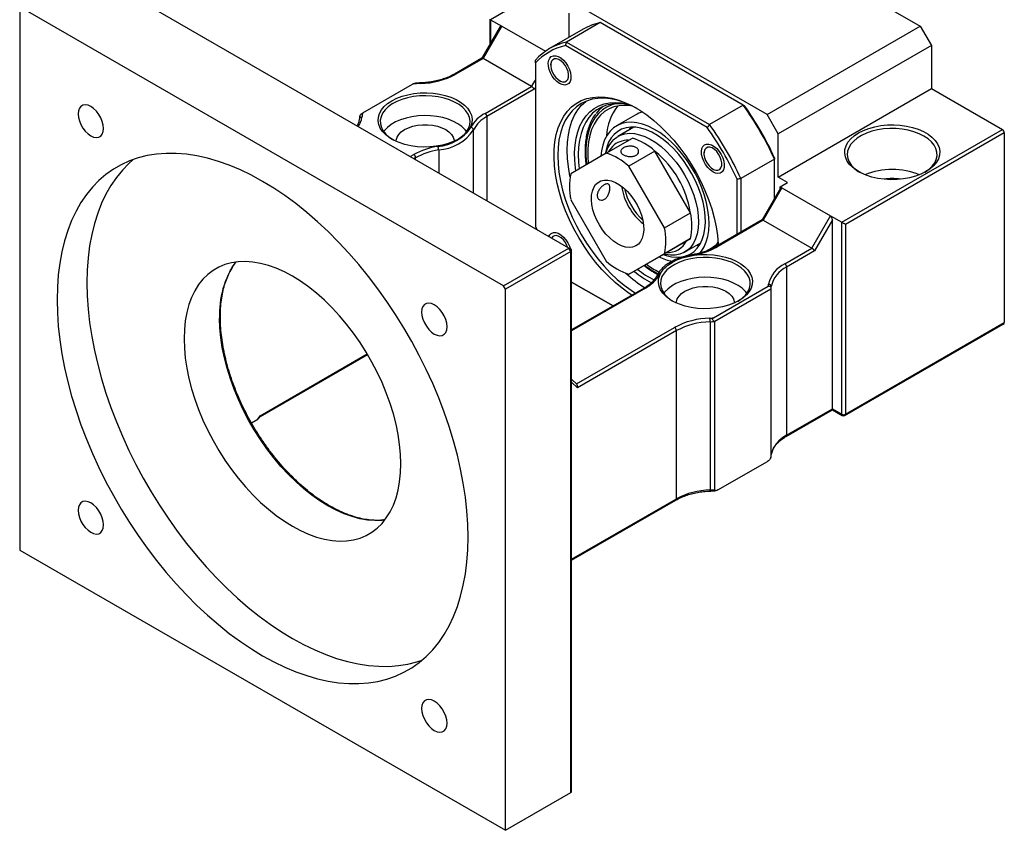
# Model space of a CAD drawing. Header units: millimetres. Extents: x -31 to 288, y 5 to 199.
# Tile 4 of 5: x 197 to 259, y 118 to 170. Entities that reach past the tile are written whole.
import ezdxf

# ---------------------------------------------------------------- set-up
doc = ezdxf.new("R2010")
doc.units = ezdxf.units.MM

msp = doc.modelspace()

# ---------------------------------------------------------------- linework, layer by layer
at = {"color": 7, "linetype": 'Continuous', "lineweight": 25}
for p, q in [((242.2643, 176.0111), (254.0494, 169.2077)), ((237.0789, 175.4663), (226.9437, 169.6153)), ((231.8934, 155.1942), (201.4878, 172.747)), ((197.2452, 170.2978), (197.2452, 136.1391)), ((227.7686, 152.8131), (197.363, 170.3658)), ((244.3856, 163.6289), (232.6005, 170.4323)), ((226.8949, 169.6435), (226.8949, 168.0387)), ((226.9437, 169.6153), (227.6508, 169.2071)), ((231.8934, 170.024), (231.8934, 168.4935)), ((227.5546, 169.1813), (226.3991, 167.18)), ((227.6508, 169.2071), (226.4723, 167.1659)), ((227.6508, 169.2071), (230.4037, 167.6179)), ((232.7923, 169.0124), (230.671, 167.7878)), ((233.866, 169.4296), (231.7447, 168.205)), ((242.8845, 164.2234), (233.866, 169.4296)), ((244.3856, 163.6289), (254.0494, 169.2077)), ((254.0494, 169.2077), (254.7565, 167.983)), ((240.6082, 162.816), (231.6639, 167.9795)), ((231.7447, 168.205), (240.7632, 162.9987)), ((254.7565, 167.983), (245.0927, 162.4042)), ((254.7565, 167.983), (254.7565, 165.2612)), ((226.4032, 167.1824), (224.6776, 166.1862)), ((226.4723, 167.1659), (224.7609, 166.1779)), ((229.5364, 165.397), (226.4723, 167.1659)), ((229.7721, 166.887), (229.7721, 156.5585)), ((230.737, 166.8355), (230.737, 166.747)), ((218.8984, 163.7461), (222.0253, 165.5512)), ((226.6025, 163.7033), (229.5364, 165.397)), ((229.7031, 165.2211), (226.7203, 163.4992)), ((231.3026, 165.7673), (231.3792, 165.7231)), ((245.0927, 159.6824), (254.7565, 165.2612)), ((254.7565, 165.2612), (259.2349, 162.6759)), ((242.8845, 164.2234), (240.7632, 162.9987)), ((236.0766, 163.5955), (234.8981, 162.9151)), ((245.0927, 162.4042), (244.3856, 163.6289)), ((235.9922, 162.8347), (234.9707, 162.245)), ((235.7479, 162.6937), (235.8148, 162.811)), ((235.8635, 162.837), (235.859, 162.7578)), ((234.2473, 161.1925), (235.8972, 162.145)), ((245.0927, 159.6824), (245.0927, 162.4042)), ((249.0997, 156.8249), (259.2349, 162.6759)), ((259.3527, 162.4717), (249.3354, 156.6888)), ((259.3527, 162.4717), (259.3527, 150.4958)), ((234.2473, 161.1925), (232.001, 159.8954)), ((237.3177, 161.325), (235.6677, 160.3725)), ((239.5639, 157.4344), (237.3177, 161.325)), ((240.4037, 161.255), (240.4037, 161.1666)), ((237.914, 156.4819), (235.6677, 160.3725)), ((244.857, 160.8068), (242.7357, 159.5822)), ((244.857, 158.3264), (244.857, 160.8068)), ((240.9693, 160.1868), (241.0459, 160.1426)), ((245.682, 159.3422), (245.0927, 159.6824)), ((242.5, 156.0647), (242.5, 159.5393)), ((242.7357, 159.5822), (242.7357, 156.2007)), ((245.3284, 159.002), (244.1499, 156.9608)), ((245.2106, 159.0701), (245.682, 159.3422)), ((245.2106, 159.0701), (245.3284, 159.002)), ((245.2106, 158.9388), (245.2106, 159.0701)), ((245.3284, 159.002), (248.3926, 157.2331)), ((245.2322, 158.9762), (244.0767, 156.9749)), ((232.001, 158.2551), (234.2473, 154.3645)), ((237.914, 156.4819), (239.5639, 157.4344)), ((247.2141, 155.1919), (248.3926, 157.2331)), ((248.3926, 157.2331), (249.0997, 156.8249)), ((229.7721, 156.5585), (229.8588, 156.3688)), ((244.0809, 156.9773), (241.1327, 155.2753)), ((244.1499, 156.9608), (241.216, 155.2671)), ((244.1499, 156.9608), (247.2141, 155.1919)), ((248.5104, 156.9726), (247.3807, 155.016)), ((248.5104, 145.0531), (248.5104, 156.9726)), ((249.0997, 144.7129), (249.0997, 156.8249)), ((249.3354, 156.6888), (249.3354, 144.7129)), ((237.3177, 154.497), (239.5639, 155.7941)), ((239.5639, 155.7941), (237.914, 154.8416)), ((239.187, 154.9413), (240.2086, 155.531)), ((240.0981, 155.3863), (239.9693, 155.3929)), ((240.0754, 155.4541), (240.1462, 155.4184)), ((227.7686, 152.8131), (231.8934, 155.1942)), ((232.0113, 154.9901), (227.8865, 152.6089)), ((232.0113, 154.9901), (231.8934, 155.1942)), ((232.0113, 155.1262), (231.8934, 155.1942)), ((232.0113, 120.8315), (232.0113, 154.9901)), ((232.0601, 120.8995), (232.0601, 155.0582)), ((235.6677, 153.5445), (237.914, 154.8416)), ((240.5254, 155.0019), (240.9095, 155.2237)), ((245.5027, 154.204), (247.2141, 155.1919)), ((247.3807, 155.016), (245.6206, 153.9998)), ((235.6677, 153.5445), (237.3177, 154.497)), ((245.6206, 153.9998), (245.6206, 143.3848)), ((227.8865, 152.6089), (227.7686, 152.8131)), ((232.0601, 153.053), (234.6716, 151.5454)), ((234.6716, 151.5454), (232.0601, 153.053)), ((241.0077, 150.7926), (244.4638, 152.7878)), ((227.8865, 118.4503), (227.8865, 152.6089)), ((236.6296, 152.6757), (232.0601, 150.0378)), ((244.6213, 152.6066), (241.0858, 150.5656)), ((244.6213, 152.6066), (244.6213, 141.9916)), ((244.6527, 142.1608), (244.6527, 152.7759)), ((240.7926, 150.5475), (240.7926, 139.9324)), ((241.0858, 139.9505), (241.0858, 150.5656)), ((249.3009, 144.6366), (259.2837, 150.3996)), ((249.3354, 144.7129), (259.3527, 150.4958)), ((238.6724, 149.9887), (232.423, 146.381)), ((238.6724, 139.3737), (238.6724, 149.9887)), ((212.4054, 144.5639), (219.1914, 148.4814)), ((232.3883, 146.6015), (232.0601, 146.9288)), ((245.586, 143.3085), (248.5104, 144.9967)), ((245.6206, 143.3848), (248.5104, 145.0531)), ((248.5104, 145.0531), (249.0997, 144.7129)), ((248.5104, 144.9967), (249.1342, 144.6366)), ((211.8629, 144.171), (212.2639, 144.4025)), ((212.2639, 144.4025), (212.4053, 144.6202)), ((212.3487, 144.4766), (212.4083, 144.5683)), ((241.2901, 139.9324), (244.417, 141.7375)), ((244.6519, 142.1473), (244.6527, 142.1608)), ((232.0601, 135.5001), (238.6378, 139.2974)), ((220.2725, 138.0328), (220.2061, 138.0245)), ((197.2452, 136.1391), (227.8865, 118.4503)), ((227.8865, 118.4503), (232.0113, 120.8315))]:
    msp.add_line(p, q, dxfattribs=at)
at = {"color": 8, "linetype": 'Continuous', "lineweight": 25}
for p, q in [((226.9437, 169.6153), (226.9437, 168.1233)), ((229.5364, 165.397), (229.7721, 165.8052)), ((229.7721, 165.3406), (229.7031, 165.2211)), ((226.7203, 163.4992), (226.7203, 158.1806)), ((235.7169, 162.6758), (235.8083, 162.8354)), ((225.8679, 158.6727), (225.8679, 162.6582)), ((221.8781, 160.976), (222.0994, 161.1037)), ((222.2173, 160.8996), (222.1138, 160.8399)), ((222.2173, 160.7802), (222.2173, 160.8996)), ((223.6741, 161.3917), (223.6741, 159.9392)), ((236.7129, 152.6675), (232.0601, 149.9815)), ((232.3682, 146.6215), (238.5545, 150.1928)), ((212.4053, 144.6202), (219.1665, 148.5234)), ((232.423, 146.381), (232.0601, 146.7429)), ((232.0601, 135.5565), (238.6724, 139.3737))]:
    msp.add_line(p, q, dxfattribs=at)
at = {"color": 7, "linetype": 'Continuous', "lineweight": 25, "flags": 128}
for points in [[(231.3027, 165.5903), (231.1369, 165.7084), (230.9801, 165.8649), (230.8406, 166.0513), (230.7261, 166.2576), (230.6426, 166.4727), (230.5948, 166.685), (230.585, 166.883), (230.614, 167.0561), (230.6801, 167.1949), (230.7798, 167.292), (230.9077, 167.3421), (231.0568, 167.3425), (231.2193, 167.2932), (231.3862, 167.1968), (231.5486, 167.0586), (231.6978, 166.886), (231.8256, 166.6883), (231.9253, 166.4761), (231.9914, 166.261), (232.0204, 166.0544), (232.0107, 165.8676), (231.9628, 165.7106), (231.8794, 165.5918), (231.7648, 165.5178), (231.6254, 165.4924), (231.4685, 165.517), (231.3027, 165.5903)], [(230.7706, 166.5062), (230.8383, 166.3155), (230.9378, 166.132), (231.0621, 165.9682), (231.2028, 165.8352), (231.3503, 165.7421), (231.4946, 165.6952), (231.6257, 165.6977), (231.7349, 165.7495), (231.8147, 165.847), (231.8595, 165.9836), (231.8664, 166.15), (231.8349, 166.3348), (231.7671, 166.5254), (231.6677, 166.7089), (231.5434, 166.8727), (231.4027, 167.0057), (231.2552, 167.0988), (231.1109, 167.1457), (230.9797, 167.1432), (230.8705, 167.0914), (230.7908, 166.9939), (230.7459, 166.8573), (230.739, 166.691), (230.7706, 166.5062)], [(220.7211, 164.499), (221.0263, 164.6526), (221.3649, 164.7808), (221.7305, 164.8812), (222.1165, 164.9519), (222.5155, 164.9916), (222.9202, 164.9996), (223.3229, 164.9757), (223.7163, 164.9203), (224.093, 164.8346), (224.446, 164.72), (224.7686, 164.5788), (225.0549, 164.4135), (225.2996, 164.2272), (225.498, 164.0235), (225.6465, 163.806), (225.7424, 163.5789), (225.7838, 163.3464), (225.77, 163.1128), (225.7012, 162.8825), (225.5787, 162.6597), (225.4048, 162.4486), (225.1827, 162.2531), (224.9166, 162.0769), (224.6114, 161.9233), (224.2729, 161.7951), (223.9072, 161.6947), (223.5213, 161.624), (223.1223, 161.5843), (222.7176, 161.5763), (222.3148, 161.6002), (221.9214, 161.6556), (221.5447, 161.7413), (221.1918, 161.8559), (220.8692, 161.9971), (220.5829, 162.1624), (220.3382, 162.3487), (220.1398, 162.5524), (219.9912, 162.7699), (219.8953, 162.997), (219.8539, 163.2295), (219.8678, 163.4631), (219.9366, 163.6934), (220.0591, 163.9162), (220.233, 164.1273), (220.455, 164.3228), (220.7211, 164.499)], [(224.8687, 162.0499), (225.0208, 162.1497), (225.2475, 162.3367), (225.427, 162.54), (225.5557, 162.7557), (225.6311, 162.9797), (225.6518, 163.2076), (225.6173, 163.4349), (225.5284, 163.6573), (225.3867, 163.8703), (225.1951, 164.0699), (224.9572, 164.2522), (224.6777, 164.4135), (224.362, 164.5508), (224.0163, 164.6615), (223.6473, 164.7433), (223.2621, 164.7946), (222.8683, 164.8145), (222.4736, 164.8025), (222.0856, 164.759), (221.7118, 164.6847), (221.3596, 164.5811), (221.0358, 164.4502), (220.7467, 164.2946), (220.4979, 164.1172), (220.2944, 163.9216), (220.1399, 163.7116), (220.0376, 163.4912), (219.9894, 163.2647), (219.9963, 163.0365), (220.0582, 162.8111), (220.1737, 162.5929), (220.3408, 162.3861), (220.5561, 162.1947), (220.769, 162.0499)], [(235.8578, 152.2302), (235.6903, 152.3404), (235.2478, 152.6622), (234.8119, 153.0238), (234.3858, 153.4227), (233.9727, 153.8558), (233.5756, 154.3199), (233.1975, 154.8117), (232.8411, 155.3274), (232.509, 155.8633), (232.2039, 156.4153), (231.9279, 156.9795), (231.683, 157.5515), (231.4711, 158.1273), (231.2937, 158.7024), (231.1522, 159.2728), (231.0475, 159.834), (230.9806, 160.3821), (230.9518, 160.9128), (230.9614, 161.4224), (231.0093, 161.907), (231.0952, 162.363), (231.2184, 162.7871), (231.378, 163.1761), (231.5728, 163.5272), (231.8014, 163.8377), (232.0621, 164.1053), (232.353, 164.3281), (232.6718, 164.5044), (233.0164, 164.6329), (233.384, 164.7127), (233.772, 164.7431), (234.1775, 164.724), (234.5975, 164.6554), (235.0289, 164.5379), (235.4684, 164.3724), (235.913, 164.1601), (236.3591, 163.9025), (236.8037, 163.6016), (237.2433, 163.2596), (237.6746, 162.879), (238.0946, 162.4626), (238.5001, 162.0136), (238.8881, 161.5352), (239.2557, 161.031), (239.6003, 160.5047), (239.9191, 159.9602), (240.21, 159.4016), (240.4707, 158.833), (240.6993, 158.2586), (240.8941, 157.6826), (241.0537, 157.1093), (241.1769, 156.543), (241.2628, 155.9878), (241.3107, 155.4479), (241.3141, 155.38)], [(236.1962, 164.0018), (235.8122, 164.2015), (235.3739, 164.3879), (234.9423, 164.5266), (234.5207, 164.6164), (234.1122, 164.6569), (233.7201, 164.6475), (233.3473, 164.5885), (232.9965, 164.4802), (232.6706, 164.3234), (232.3719, 164.1195), (232.1028, 163.8698), (231.8652, 163.5764), (231.6611, 163.2414), (231.4919, 162.8674), (231.359, 162.4573), (231.2633, 162.0141), (231.2056, 161.5413), (231.1863, 161.0424), (231.2056, 160.5212), (231.2633, 159.9818), (231.359, 159.4281), (231.4919, 158.8645), (231.6611, 158.2952), (231.8652, 157.7245), (232.1028, 157.1568), (232.3719, 156.5964), (232.6706, 156.0476), (232.9965, 155.5146), (233.3473, 155.0013), (233.7201, 154.5118), (234.1122, 154.0497), (234.5207, 153.6185), (234.9423, 153.2216), (235.3739, 152.8619), (235.8122, 152.5423), (236.0887, 152.3635)], [(202.5339, 162.7433), (202.5138, 162.9609), (202.4545, 163.1907), (202.359, 163.4213), (202.2322, 163.641), (202.0802, 163.839), (201.9108, 164.0052), (201.7325, 164.1314), (201.5542, 164.2111), (201.3848, 164.2405), (201.2328, 164.2179), (201.1059, 164.1447), (201.0105, 164.0243), (200.9512, 163.8629), (200.9311, 163.6686), (200.9512, 163.4511), (201.0105, 163.2213), (201.1059, 162.9907), (201.2328, 162.7709), (201.3848, 162.5729), (201.5542, 162.4067), (201.7325, 162.2806), (201.9108, 162.2008), (202.0802, 162.1715), (202.2322, 162.194), (202.359, 162.2673), (202.4545, 162.3876), (202.5138, 162.549), (202.5339, 162.7433)], [(231.9622, 159.7013), (231.9482, 159.7683), (231.8526, 160.3219), (231.7948, 160.8614), (231.7756, 161.3826), (231.7948, 161.8814), (231.8526, 162.3543), (231.9482, 162.7974), (232.0812, 163.2076), (232.2504, 163.5816), (232.4545, 163.9166), (232.692, 164.21), (232.9612, 164.4596), (232.9776, 164.4727)], [(232.3262, 160.0832), (232.3052, 160.2346), (232.2577, 160.742), (232.2482, 161.2305), (232.2767, 161.6961), (232.3431, 162.1348), (232.4468, 162.543), (232.5869, 162.9173), (232.7623, 163.2547), (232.9715, 163.5524), (233.2127, 163.8078), (233.4841, 164.0189), (233.7833, 164.1839), (234.1078, 164.3014), (234.4551, 164.3706), (234.8221, 164.3907), (235.2058, 164.3616), (235.6031, 164.2836), (235.675, 164.2647)], [(235.877, 164.1685), (235.7355, 164.2066), (235.3432, 164.2812), (234.9648, 164.3068), (234.6035, 164.2829), (234.2622, 164.21), (233.944, 164.0886), (233.6515, 163.9196), (233.3872, 163.7047), (233.1534, 163.4456), (232.9522, 163.1445), (232.7851, 162.804), (232.6536, 162.427), (232.5589, 162.0166), (232.5018, 161.5765), (232.4827, 161.1104), (232.5018, 160.6222), (232.5456, 160.2099)], [(235.877, 164.1685), (235.7804, 164.1826), (235.4114, 164.2066), (235.0595, 164.1809), (234.7281, 164.1059), (234.4202, 163.9822), (234.1384, 163.8109), (233.8854, 163.5936), (233.6635, 163.3323), (233.4746, 163.0293), (233.3205, 162.6873), (233.2026, 162.3095), (233.1219, 161.8992), (233.0792, 161.4603), (233.0748, 160.9966), (233.1066, 160.5338)], [(225.4365, 162.5531), (225.3434, 162.6696), (225.1398, 162.8652), (224.891, 163.0426), (224.602, 163.1982), (224.2782, 163.3291), (223.9259, 163.4327), (223.5522, 163.507), (223.1642, 163.5505), (222.7694, 163.5624), (222.3756, 163.5426), (221.9905, 163.4912), (221.6215, 163.4094), (221.2757, 163.2988), (220.96, 163.1615), (220.6805, 163.0001), (220.4426, 162.8179), (220.251, 162.6183), (220.2013, 162.5531)], [(220.9855, 161.927), (220.9925, 162.0193), (221.048, 162.201), (221.1573, 162.3743), (221.3171, 162.5341), (221.5225, 162.6754), (221.7673, 162.794), (222.0441, 162.8862), (222.3444, 162.9493), (222.6591, 162.9814), (222.9787, 162.9814), (223.2934, 162.9493), (223.5937, 162.8862), (223.8704, 162.794), (224.1152, 162.6754), (224.3207, 162.5341), (224.4804, 162.3743), (224.5897, 162.201), (224.6452, 162.0193), (224.6522, 161.927)], [(240.4386, 158.5264), (240.2735, 158.996), (240.075, 159.4626), (239.8452, 159.921), (239.5867, 160.3658), (239.3024, 160.792), (238.9956, 161.195), (238.6698, 161.5699), (238.3286, 161.9127), (237.976, 162.2194), (237.6158, 162.4866), (237.2523, 162.7112), (236.8894, 162.8906), (236.5313, 163.023), (236.1822, 163.1066), (235.8458, 163.1407), (235.5261, 163.1248), (235.2267, 163.0591), (234.9509, 162.9443), (234.7019, 162.7818), (234.4825, 162.5733), (234.2952, 162.3213), (234.1421, 162.0286), (234.025, 161.6985), (233.9451, 161.3348), (233.9067, 160.9959)], [(240.2231, 158.5403), (240.0635, 158.9929), (239.8705, 159.4423), (239.6465, 159.883), (239.3942, 160.3098), (239.1166, 160.7173), (238.8172, 161.1007), (238.4995, 161.4553), (238.1675, 161.7768), (237.8251, 162.0614), (237.4764, 162.3055), (237.1259, 162.5061), (236.7776, 162.6609), (236.4358, 162.7681), (236.1047, 162.8261), (235.7883, 162.8345), (235.4904, 162.793), (235.2147, 162.7022), (234.9644, 162.5631), (234.7427, 162.3775), (234.5522, 162.1477), (234.3952, 161.8763), (234.2737, 161.5667), (234.1891, 161.2227), (234.1769, 161.1519)], [(254.403, 160.0225), (254.0944, 159.8672), (253.752, 159.7375), (253.3822, 159.636), (252.992, 159.5645), (252.5885, 159.5244), (252.1792, 159.5163), (251.7719, 159.5405), (251.3741, 159.5964), (250.9932, 159.6831), (250.6363, 159.799), (250.31, 159.9418), (250.0205, 160.109), (249.7731, 160.2973), (249.5724, 160.5033), (249.4222, 160.7232), (249.3253, 160.9529), (249.2834, 161.188), (249.2974, 161.4243), (249.367, 161.6572), (249.4908, 161.8825), (249.6667, 162.0959), (249.8912, 162.2936), (250.1603, 162.4718), (250.469, 162.6271), (250.8113, 162.7567), (251.1811, 162.8583), (251.5714, 162.9298), (251.9749, 162.9699), (252.3841, 162.978), (252.7914, 162.9538), (253.1892, 162.8979), (253.5701, 162.8111), (253.927, 162.6953), (254.2533, 162.5525), (254.5428, 162.3853), (254.7902, 162.197), (254.9909, 161.991), (255.1411, 161.7711), (255.238, 161.5414), (255.2799, 161.3063), (255.2659, 161.07), (255.1964, 160.8371), (255.0725, 160.6118), (254.8966, 160.3983), (254.6721, 160.2007), (254.403, 160.0225)], [(254.2851, 162.2676), (253.9868, 162.4173), (253.6553, 162.5416), (253.297, 162.6381), (252.919, 162.7048), (252.5286, 162.7405), (252.1334, 162.7445), (251.741, 162.7167), (251.3592, 162.6576), (250.9954, 162.5684), (250.6565, 162.4509), (250.3493, 162.3073), (250.0797, 162.1404), (249.853, 161.9535), (249.6736, 161.7502), (249.5449, 161.5344), (249.4694, 161.3104), (249.4488, 161.0825), (249.4832, 160.8552), (249.5721, 160.6328), (249.7138, 160.4198), (249.9054, 160.2202), (250.1433, 160.038), (250.2206, 159.9887)], [(234.6842, 162.027), (234.9023, 162.2029), (235.1488, 162.3318), (235.4205, 162.4119), (235.7137, 162.4422), (236.0248, 162.4224), (236.3496, 162.3527), (236.6839, 162.2339), (237.0234, 162.0677), (237.3636, 161.8562), (237.7, 161.6021), (238.0284, 161.3088), (238.3444, 160.9801), (238.6439, 160.6203), (238.923, 160.2341), (239.178, 159.8265), (239.4057, 159.4028), (239.6031, 158.9685), (239.7675, 158.5294), (239.8969, 158.091), (239.9896, 157.6593), (240.0443, 157.2397), (240.0604, 156.8377), (240.0375, 156.4587), (239.9761, 156.1074), (239.877, 155.7886), (239.7414, 155.5063), (239.571, 155.2643), (239.3682, 155.0656), (239.1355, 154.913), (238.876, 154.8083), (238.5931, 154.753), (238.2904, 154.7477), (237.972, 154.7926), (237.871, 154.8165)], [(254.3427, 159.9887), (254.3538, 159.9955), (254.6026, 160.1729), (254.8062, 160.3685), (254.9606, 160.5785), (255.0629, 160.799), (255.1111, 161.0255), (255.1042, 161.2536), (255.0424, 161.479), (254.9268, 161.6972), (254.7597, 161.904), (254.5445, 162.0954), (254.2851, 162.2676)], [(234.6378, 161.6194), (234.4598, 161.4078), (234.3706, 161.2638)], [(240.9694, 160.0099), (240.8036, 160.1279), (240.6468, 160.2844), (240.5073, 160.4708), (240.3927, 160.6772), (240.3093, 160.8923), (240.2614, 161.1046), (240.2517, 161.3026), (240.2807, 161.4757), (240.3468, 161.6145), (240.4465, 161.7116), (240.5744, 161.7616), (240.7235, 161.762), (240.8859, 161.7127), (241.0528, 161.6164), (241.2153, 161.4782), (241.3644, 161.3055), (241.4923, 161.1078), (241.592, 160.8957), (241.6581, 160.6805), (241.6871, 160.474), (241.6774, 160.2872), (241.6295, 160.1301), (241.546, 160.0114), (241.4315, 159.9373), (241.292, 159.9119), (241.1352, 159.9365), (240.9694, 160.0099)], [(240.7776, 161.5653), (240.6464, 161.5627), (240.5372, 161.511), (240.4574, 161.4135), (240.4126, 161.2769), (240.4057, 161.1105), (240.4372, 160.9257), (240.505, 160.7351), (240.6044, 160.5516), (240.7287, 160.3878), (240.8694, 160.2548), (241.0169, 160.1616), (241.1612, 160.1147), (241.2924, 160.1173), (241.4016, 160.1691), (241.4813, 160.2666), (241.5262, 160.4032), (241.5331, 160.5695), (241.5016, 160.7543), (241.4338, 160.945), (241.3343, 161.1284), (241.21, 161.2923), (241.0693, 161.4253), (240.9218, 161.5184), (240.7776, 161.5653)], [(199.6022, 151.9258), (199.6212, 151.1044), (199.6782, 150.2634), (199.773, 149.4054), (199.9053, 148.5328), (200.0747, 147.6482), (200.2808, 146.7542), (200.5229, 145.8534), (200.8004, 144.9484), (201.1123, 144.042), (201.4579, 143.1368), (201.836, 142.2354), (202.2456, 141.3404), (202.6854, 140.4546), (203.1543, 139.5804), (203.6508, 138.7206), (204.1734, 137.8775), (204.7206, 137.0536), (205.2908, 136.2514), (205.8824, 135.4733), (206.4936, 134.7214), (207.1225, 133.9981), (207.7675, 133.3054), (208.4265, 132.6454), (209.0977, 132.0199), (209.779, 131.4309), (210.4685, 130.8801), (211.1642, 130.3691), (211.864, 129.8993), (212.5658, 129.4722), (213.2677, 129.089), (213.9674, 128.7508), (214.6631, 128.4586), (215.3526, 128.2134), (216.034, 128.0157), (216.7051, 127.8662), (217.3642, 127.7654), (218.0091, 127.7134), (218.6381, 127.7105), (219.2493, 127.7567), (219.8408, 127.8519), (220.4111, 127.9957), (220.9583, 128.1877), (221.4809, 128.4274), (221.9774, 128.7141), (222.4462, 129.0469), (222.8861, 129.4249), (223.2957, 129.8469), (223.6738, 130.3118), (224.0193, 130.8181), (224.3313, 131.3643), (224.6087, 131.9489), (224.8508, 132.5702), (225.0569, 133.2262), (225.2264, 133.9152), (225.3587, 134.6351), (225.4535, 135.3837), (225.5104, 136.1589), (225.5295, 136.9583), (225.5104, 137.7798), (225.4535, 138.6207), (225.3587, 139.4788), (225.2264, 140.3514), (225.0569, 141.236), (224.8508, 142.13), (224.6087, 143.0308), (224.3313, 143.9357), (224.0193, 144.8421), (223.6738, 145.7474), (223.2957, 146.6488), (222.8861, 147.5437), (222.4462, 148.4296), (221.9774, 149.3037), (221.4809, 150.1636), (220.9583, 151.0067), (220.4111, 151.8306), (219.8408, 152.6327), (219.2493, 153.4109), (218.6381, 154.1627), (218.0091, 154.8861), (217.3642, 155.5788), (216.7051, 156.2388), (216.034, 156.8642), (215.3526, 157.4532), (214.6631, 158.0041), (213.9674, 158.5151), (213.2677, 158.9849), (212.5658, 159.412), (211.864, 159.7952), (211.1642, 160.1334), (210.4685, 160.4255), (209.779, 160.6708), (209.0977, 160.8685), (208.4265, 161.0179), (207.7675, 161.1188), (207.1225, 161.1707), (206.4936, 161.1736), (205.8824, 161.1274), (205.2908, 161.0323), (204.7206, 160.8885), (204.1734, 160.6965), (203.6508, 160.4567), (203.1543, 160.17), (202.6854, 159.8372), (202.2456, 159.4592), (201.836, 159.0372), (201.4579, 158.5724), (201.1123, 158.0661), (200.8004, 157.5198), (200.5229, 156.9352), (200.2808, 156.314), (200.0747, 155.6579), (199.9053, 154.9689), (199.773, 154.2491), (199.6782, 153.5005), (199.6212, 152.7253), (199.6022, 151.9258)], [(204.3913, 160.7797), (204.1312, 160.5478), (203.7216, 160.1258), (203.3435, 159.6609), (202.9979, 159.1546), (202.686, 158.6084), (202.4085, 158.0238), (202.1664, 157.4025), (201.9603, 156.7465), (201.7909, 156.0575), (201.6586, 155.3376), (201.5638, 154.589), (201.5068, 153.8138), (201.4878, 153.0144), (201.5068, 152.1929), (201.5638, 151.352), (201.6586, 150.4939), (201.7909, 149.6213), (201.9603, 148.7367), (202.1664, 147.8427), (202.4085, 146.9419), (202.686, 146.037), (202.9979, 145.1306), (203.3435, 144.2253), (203.7216, 143.3239), (204.1312, 142.429), (204.5711, 141.5431), (205.0399, 140.669), (205.5364, 139.8091), (206.059, 138.966), (206.6062, 138.1421), (207.1764, 137.34), (207.768, 136.5618), (208.3792, 135.81), (209.0082, 135.0866), (209.6531, 134.3939), (210.3121, 133.7339), (210.9833, 133.1085), (211.6647, 132.5195), (212.3542, 131.9687), (213.0498, 131.4576), (213.7496, 130.9878), (214.4514, 130.5607), (215.1533, 130.1775), (215.8531, 129.8393), (216.5487, 129.5472), (217.2382, 129.3019), (217.9196, 129.1043), (218.5908, 128.9548), (219.2498, 128.8539), (219.8947, 128.802), (220.5237, 128.7991), (221.1349, 128.8453), (221.7265, 128.9404), (222.2967, 129.0842), (222.626, 129.193)], [(234.9575, 155.4633), (234.7056, 155.631), (234.4597, 155.8395), (234.2254, 156.0837), (234.0083, 156.3581), (233.8134, 156.6562), (233.6453, 156.971), (233.508, 157.2951), (233.4047, 157.6209), (233.3378, 157.9408), (233.3088, 158.2473), (233.3185, 158.5332), (233.3666, 158.7918), (233.452, 159.017), (233.5726, 159.2036), (233.7258, 159.3472), (233.9078, 159.4444), (234.1144, 159.4929), (234.3407, 159.4917), (234.5816, 159.4407), (234.8312, 159.3411), (235.0838, 159.1953), (235.3334, 159.0066), (235.5743, 158.7796), (235.8006, 158.5195), (236.0072, 158.2324), (236.1892, 157.9251), (236.3424, 157.6047), (236.463, 157.2788), (236.5484, 156.955), (236.5965, 156.6408), (236.6062, 156.3438), (236.5772, 156.0707), (236.5103, 155.8281), (236.4069, 155.6216), (236.2696, 155.456), (236.1016, 155.3353), (235.9067, 155.2622), (235.6896, 155.2385), (235.4553, 155.2647), (235.2094, 155.3402), (234.9575, 155.4633)], [(237.8434, 154.8006), (238.0235, 154.7379), (238.3604, 154.6552), (238.6847, 154.6219), (238.9923, 154.6385), (239.2796, 154.7048), (239.543, 154.8199), (239.7793, 154.9824), (239.9857, 155.1905), (240.1597, 155.4415), (240.2992, 155.7324), (240.4024, 156.0596), (240.4682, 156.4193), (240.4957, 156.8071), (240.4845, 157.2181), (240.4349, 157.6475), (240.3474, 158.0901), (240.2231, 158.5403)], [(240.1457, 154.8841), (240.2444, 155.0058), (240.4149, 155.2786), (240.5502, 155.5904), (240.6488, 155.9378), (240.7097, 156.3168), (240.7321, 156.7232), (240.7158, 157.1523), (240.661, 157.5992), (240.5682, 158.059), (240.4386, 158.5264)], [(230.6252, 155.9264), (230.6801, 156.0322), (230.7798, 156.1293), (230.9077, 156.1794), (231.0568, 156.1798), (231.2193, 156.1305), (231.3862, 156.0341), (231.5486, 155.8959), (231.6978, 155.7233), (231.8256, 155.5256), (231.9253, 155.3134), (231.9803, 155.1441)], [(231.8148, 155.2396), (231.7671, 155.3627), (231.6677, 155.5462), (231.5434, 155.71), (231.4027, 155.843), (231.2552, 155.9361), (231.1109, 155.983), (230.9797, 155.9805), (230.8705, 155.9287), (230.7908, 155.8312), (230.7906, 155.8309)], [(242.5943, 151.8718), (242.2891, 151.7182), (241.9505, 151.59), (241.5849, 151.4896), (241.1989, 151.4189), (240.7999, 151.3792), (240.3953, 151.3712), (239.9925, 151.3951), (239.5991, 151.4505), (239.2224, 151.5362), (238.8695, 151.6508), (238.5468, 151.792), (238.2605, 151.9573), (238.0159, 152.1436), (237.8174, 152.3473), (237.6689, 152.5648), (237.573, 152.7919), (237.5316, 153.0244), (237.5454, 153.258), (237.6142, 153.4883), (237.7367, 153.7111), (237.9106, 153.9222), (238.1327, 154.1177), (238.3988, 154.2938), (238.704, 154.4475), (239.0426, 154.5757), (239.4082, 154.6761), (239.7941, 154.7468), (240.1932, 154.7865), (240.5978, 154.7945), (241.0006, 154.7706), (241.394, 154.7152), (241.7707, 154.6295), (242.1236, 154.5149), (242.4463, 154.3737), (242.7326, 154.2084), (242.9772, 154.0221), (243.1757, 153.8184), (243.3242, 153.6009), (243.4201, 153.3738), (243.4615, 153.1413), (243.4477, 152.9077), (243.3789, 152.6774), (243.2564, 152.4546), (243.0825, 152.2435), (242.8604, 152.048), (242.5943, 151.8718)], [(221.2868, 141.5847), (221.2677, 142.1855), (221.2105, 142.8052), (221.1154, 143.44), (220.9831, 144.0865), (220.8143, 144.7411), (220.6099, 145.4002), (220.371, 146.0599), (220.0991, 146.7167), (219.7956, 147.3669), (219.4621, 148.0068), (219.1007, 148.6328), (218.7132, 149.2415), (218.3019, 149.8295), (217.8691, 150.3934), (217.4172, 150.9301), (216.9487, 151.4366), (216.4662, 151.9101), (215.9725, 152.3479), (215.4702, 152.7476), (214.9623, 153.1069), (214.4514, 153.4239), (213.9406, 153.6967), (213.4327, 153.9238), (212.9304, 154.104), (212.4367, 154.2363), (211.9542, 154.3198), (211.4857, 154.3543), (211.0338, 154.3393), (210.6009, 154.2752), (210.1897, 154.1621), (209.8022, 154.0007), (209.4408, 153.792), (209.1073, 153.5371), (208.8038, 153.2374), (208.5318, 152.8946), (208.293, 152.5106), (208.0886, 152.0875), (207.9198, 151.6279), (207.7875, 151.1341), (207.6924, 150.6089), (207.6352, 150.0554), (207.6161, 149.4766), (207.6352, 148.8757), (207.6924, 148.2561), (207.7875, 147.6213), (207.9198, 146.9747), (208.0886, 146.3201), (208.293, 145.6611), (208.5318, 145.0013), (208.8038, 144.3445), (209.1073, 143.6944), (209.4408, 143.0545), (209.8022, 142.4284), (210.1897, 141.8197), (210.6009, 141.2318), (211.0338, 140.6679), (211.4857, 140.1312), (211.9542, 139.6247), (212.4367, 139.1512), (212.9304, 138.7134), (213.4327, 138.3137), (213.9406, 137.9544), (214.4514, 137.6374), (214.9623, 137.3646), (215.4702, 137.1374), (215.9725, 136.9572), (216.4662, 136.825), (216.9487, 136.7414), (217.4172, 136.707), (217.8691, 136.7219), (218.3019, 136.7861), (218.7132, 136.8992), (219.1007, 137.0605), (219.4621, 137.2693), (219.7956, 137.5242), (220.0991, 137.8239), (220.371, 138.1667), (220.6099, 138.5507), (220.8143, 138.9737), (220.9831, 139.4334), (221.1154, 139.9272), (221.2105, 140.4523), (221.2677, 141.0058), (221.2868, 141.5847)], [(242.5, 154.1305), (242.2017, 154.2803), (241.8702, 154.4045), (241.5119, 154.501), (241.1339, 154.5677), (240.7435, 154.6034), (240.3483, 154.6074), (239.9559, 154.5796), (239.5741, 154.5205), (239.2102, 154.4313), (238.8714, 154.3138), (238.5642, 154.1702), (238.2946, 154.0033), (238.0679, 153.8164), (237.8884, 153.6131), (237.7598, 153.3973), (237.6843, 153.1733), (237.6636, 152.9454), (237.6981, 152.7181), (237.787, 152.4958), (237.9287, 152.2827), (238.1203, 152.0831), (238.3582, 151.9009), (238.4467, 151.8448)], [(242.5464, 151.8448), (242.5687, 151.8585), (242.8175, 152.0358), (243.0211, 152.2314), (243.1755, 152.4415), (243.2778, 152.6619), (243.326, 152.8884), (243.3191, 153.1165), (243.2573, 153.3419), (243.1417, 153.5601), (242.9746, 153.7669), (242.7593, 153.9583), (242.5, 154.1305)], [(243.1141, 152.348), (243.0211, 152.4645), (242.8175, 152.6601), (242.5687, 152.8375), (242.2796, 152.9931), (241.9558, 153.124), (241.6036, 153.2276), (241.2299, 153.3019), (240.8418, 153.3454), (240.4471, 153.3573), (240.0533, 153.3375), (239.6682, 153.2861), (239.2991, 153.2043), (238.9534, 153.0937), (238.6377, 152.9564), (238.3582, 152.795), (238.1203, 152.6128), (237.9287, 152.4132), (237.8789, 152.348)], [(238.6632, 151.7219), (238.6702, 151.8142), (238.7257, 151.9959), (238.835, 152.1692), (238.9948, 152.329), (239.2002, 152.4703), (239.445, 152.5889), (239.7217, 152.6811), (240.022, 152.7442), (240.3368, 152.7763), (240.6563, 152.7763), (240.971, 152.7442), (241.2713, 152.6811), (241.5481, 152.5889), (241.7929, 152.4703), (241.9983, 152.329), (242.1581, 152.1692), (242.2674, 151.9959), (242.3229, 151.8142), (242.3299, 151.7219)], [(224.2005, 150.2354), (224.1805, 150.453), (224.1212, 150.6828), (224.0257, 150.9134), (223.8988, 151.1331), (223.7469, 151.3311), (223.5775, 151.4973), (223.3992, 151.6235), (223.2208, 151.7032), (223.0515, 151.7326), (222.8995, 151.71), (222.7726, 151.6368), (222.6771, 151.5164), (222.6179, 151.355), (222.5978, 151.1607), (222.6179, 150.9432), (222.6771, 150.7134), (222.7726, 150.4828), (222.8995, 150.263), (223.0515, 150.065), (223.2208, 149.8988), (223.3992, 149.7727), (223.5775, 149.6929), (223.7469, 149.6636), (223.8988, 149.6861), (224.0257, 149.7594), (224.1212, 149.8797), (224.1805, 150.0411), (224.2005, 150.2354)], [(248.5104, 144.9967), (248.5104, 144.9967), (248.5104, 145.0004), (248.5104, 145.0114), (248.5104, 145.0291), (248.5104, 145.0531)], [(202.5339, 137.7235), (202.5138, 137.941), (202.4545, 138.1708), (202.359, 138.4014), (202.2322, 138.6212), (202.0802, 138.8191), (201.9108, 138.9854), (201.7325, 139.1115), (201.5542, 139.1913), (201.3848, 139.2206), (201.2328, 139.1981), (201.1059, 139.1248), (201.0105, 139.0044), (200.9512, 138.8431), (200.9311, 138.6487), (200.9512, 138.4312), (201.0105, 138.2014), (201.1059, 137.9708), (201.2328, 137.751), (201.3848, 137.5531), (201.5542, 137.3868), (201.7325, 137.2607), (201.9108, 137.1809), (202.0802, 137.1516), (202.2322, 137.1741), (202.359, 137.2474), (202.4545, 137.3678), (202.5138, 137.5291), (202.5339, 137.7235)], [(224.2005, 125.2156), (224.1805, 125.4331), (224.1212, 125.6629), (224.0257, 125.8935), (223.8988, 126.1133), (223.7469, 126.3112), (223.5775, 126.4775), (223.3992, 126.6036), (223.2208, 126.6834), (223.0515, 126.7127), (222.8995, 126.6902), (222.7726, 126.6169), (222.6771, 126.4965), (222.6179, 126.3352), (222.5978, 126.1408), (222.6179, 125.9233), (222.6771, 125.6935), (222.7726, 125.4629), (222.8995, 125.2431), (223.0515, 125.0452), (223.2208, 124.8789), (223.3992, 124.7528), (223.5775, 124.673), (223.7469, 124.6437), (223.8988, 124.6662), (224.0257, 124.7395), (224.1212, 124.8599), (224.1805, 125.0212), (224.2005, 125.2156)]]:
    msp.add_lwpolyline(points, dxfattribs=at)
at = {"color": 8, "linetype": 'Continuous', "lineweight": 25, "flags": 128}
for points in [[(234.8426, 164.3043), (234.5881, 164.2328), (234.2814, 164.0978), (234.0014, 163.9155), (233.7505, 163.6877), (233.5309, 163.4163), (233.3445, 163.1038), (233.1931, 162.7527), (233.0779, 162.3664), (232.9999, 161.948), (232.9598, 161.5014), (232.958, 161.0304), (232.9945, 160.5392), (233.0021, 160.4735)], [(240.1172, 155.3714), (239.9811, 155.3703), (239.9333, 155.3721)], [(239.6597, 154.7788), (239.6614, 154.7789), (239.6691, 154.7754), (239.6776, 154.7658), (239.6864, 154.7504)], [(220.2061, 138.0245), (220.1083, 138.0146), (219.6564, 137.9996), (219.1879, 138.034), (218.7054, 138.1176), (218.2116, 138.2499), (217.7094, 138.4301), (217.2014, 138.6572), (216.6906, 138.93), (216.1798, 139.247), (215.6719, 139.6063), (215.1696, 140.006), (214.6759, 140.4438), (214.1934, 140.9173), (213.7249, 141.4238), (213.2729, 141.9605), (212.8401, 142.5244), (212.4288, 143.1124), (212.0414, 143.7211), (211.6799, 144.3471), (211.3465, 144.987), (211.043, 145.6372), (210.771, 146.294), (210.5322, 146.9537), (210.3278, 147.6128), (210.1589, 148.2674), (210.0266, 148.9139), (209.9316, 149.5487), (209.8744, 150.1683), (209.8553, 150.7692)]]:
    msp.add_lwpolyline(points, dxfattribs=at)
at = {"color": 7, "linetype": 'Continuous', "lineweight": 25}
for centre, radius, start, end in [((234.6996, 165.6944), 3.8271, 102.581138, 119.89114), ((232.5663, 164.5047), 3.7905, 102.519574, 137.491177), ((232.5018, 164.3443), 3.7304, 102.979103, 137.031649), ((222.426, 170.521), 4.9309, 271.26364, 298.263933), ((222.8126, 158.7995), 6.7974, 92.343125, 96.650965), ((235.4193, 162.3324), 2.2671, 127.502774, 143.316716), ((237.5103, 162.1529), 3.2462, 141.708314, 177.866168), ((227.312, 152.9548), 19.2219, 24.109916, 35.890084), ((227.5896, 153.1151), 18.9412, 24.267807, 35.732193), ((220.2276, 163.2771), 1.4095, 160.568129, 172.873857), ((227.6125, 161.7844), 2.1685, 117.759538, 151.46564), ((227.6822, 161.6716), 2.0652, 117.759586, 151.465599), ((226.4645, 163.4875), 0.2561, 2.605389, 57.39455), ((236.9017, 162.1607), 1.6551, 102.237824, 119.901898), ((223.4354, 164.3559), 2.7423, 274.049647, 325.944976), ((225.6866, 162.6392), 0.1822, 5.976521, 83.455279), ((225.2326, 151.7544), 18.9412, 24.267807, 35.732193), ((225.1906, 151.7302), 19.2219, 24.109916, 35.890084), ((223.4696, 164.2791), 2.8947, 274.049647, 325.944977), ((234.6369, 158.3216), 4.0258, 48.249002, 71.756374), ((259.0969, 162.4601), 0.2561, 2.605465, 57.394597), ((224.2913, 157.1375), 4.5316, 98.403059, 118.92672), ((223.0637, 161.3904), 0.6104, 0.123508, 22.141274), ((236.0785, 160.685), 1.9352, 136.094575, 165.549913), ((235.595, 160.6165), 1.3863, 87.761282, 133.662358), ((221.9614, 160.8879), 0.2561, 2.605389, 57.39455), ((224.3048, 157.1222), 4.3158, 98.403111, 118.926663), ((232.9869, 157.3691), 4.0258, 48.249002, 71.756374), ((233.3883, 156.4626), 6.2376, 9.280344, 50.719656), ((235.9434, 159.0753), 4.0268, 168.248215, 191.751785), ((252.2817, 155.6819), 4.4861, 67.505679, 112.494312), ((238.8952, 159.6417), 3.7213, 188.321644, 231.672981), ((252.2817, 156.4761), 3.108, 80.455301, 99.544734), ((239.3966, 159.9311), 4.1215, 193.693736, 226.300887), ((235.6215, 156.6143), 4.0268, 348.248215, 11.751785), ((233.9716, 155.6618), 4.0268, 348.248215, 11.751785), ((238.0868, 156.3028), 1.3913, 267.948156, 332.062596), ((240.0779, 156.6578), 1.6578, 300.107334, 317.742239), ((231.9854, 155.0582), 0.0728, 290.783345, 69.216655), ((239.88, 152.0149), 2.7423, 94.049651, 145.944972), ((239.0241, 159.2333), 4.5316, 278.403073, 298.92672), ((236.928, 157.368), 4.0258, 228.249002, 251.756374), ((240.3098, 159.029), 5.9996, 233.879623, 242.964045), ((239.0299, 157.5364), 3.238, 243.265199, 258.712191), ((246.2952, 152.5329), 1.8495, 115.371741, 167.955959), ((245.3647, 153.9882), 0.2561, 2.605666, 57.394396), ((241.1082, 159.8197), 8.3824, 227.820218, 238.155341), ((240.17, 158.9234), 6.6632, 231.177527, 242.491734), ((240.1487, 158.8944), 6.3917, 231.983932, 243.288521), ((235.703, 154.5864), 2.1685, 297.759534, 331.465668), ((246.3753, 152.4083), 1.7614, 115.371667, 167.956015), ((243.1242, 153.0872), 1.3726, 347.401018, 352.953652), ((244.4926, 152.7579), 0.161, 6.418714, 92.208302), ((243.227, 152.9523), 1.4365, 346.073276, 352.944037), ((240.8895, 145.8498), 4.9309, 91.26364, 118.263933), ((240.8961, 145.8525), 4.6961, 91.263581, 118.264001), ((240.499, 157.6352), 6.8615, 272.352972, 274.251404), ((238.5208, 150.5479), 2.2717, 359.98937, 5.852441), ((240.4999, 157.6739), 7.1324, 272.35142, 274.711726), ((238.4165, 149.9771), 0.2561, 2.605666, 57.394396), ((249.2175, 144.9404), 0.2562, 242.609816, 297.390184), ((249.2175, 144.7809), 0.1667, 240.002688, 299.997312), ((246.3753, 141.7933), 1.7614, 115.371667, 167.956015), ((243.227, 142.3373), 1.4365, 346.073276, 352.944037), ((240.8961, 135.2375), 4.6961, 91.263581, 118.264001), ((240.4999, 147.0588), 7.1324, 272.35142, 274.711726), ((231.9767, 120.9078), 0.0838, 294.374379, 354.303613)]:
    msp.add_arc(centre, radius, start, end, dxfattribs=at)
at = {"color": 8, "linetype": 'Continuous', "lineweight": 25}
for centre, radius, start, end in [((224.7125, 166.1135), 0.0806, 53.0535, 115.668939), ((222.4852, 165.5961), 0.0498, 354.458968, 31.000287), ((217.4765, 163.6395), 1.3654, 325.544467, 352.107505), ((218.809, 163.3044), 0.1489, 82.302437, 167.658965), ((241.1672, 155.1989), 0.0839, 54.387609, 114.250967), ((215.5747, 151.0567), 5.7267, 145.24806, 182.877574), ((240.4756, 159.1685), 6.3211, 232.968369, 242.150456), ((237.5759, 153.4172), 0.1371, 76.466085, 148.992825), ((236.6641, 152.5994), 0.0838, 54.382697, 114.306875), ((249.1813, 144.7039), 0.0822, 173.702418, 234.986527), ((249.2537, 144.7039), 0.0822, 305.014888, 6.297546), ((245.537, 143.3766), 0.084, 306.037132, 5.590186), ((240.558, 139.9135), 0.2353, 347.327794, 4.616385), ((238.5855, 139.367), 0.0871, 306.911434, 4.401001)]:
    msp.add_arc(centre, radius, start, end, dxfattribs=at)
at = {"color": 7, "linetype": 'Continuous', "lineweight": 25}
for centre, major_axis, ratio, start_param, end_param in [((227.6508, 169.0147), (-0.0542, 0.2022), 0.5176381, 5.8056036, 6.7608819), ((226.5211, 167.058), (-0.1216, 0.1216), 0.3178882, 5.4128877, 6.1982046), ((229.5852, 165.2891), (-0.1216, 0.1216), 0.3178882, 3.8420914, 5.4128877), ((245.3284, 158.8096), (-0.0542, 0.2022), 0.5176381, 5.8056036, 6.7608819), ((248.3926, 157.0407), (-0.0542, 0.2022), 0.5176381, 4.2348073, 5.8056036), ((244.1987, 156.8529), (-0.1216, 0.1216), 0.3178882, 5.4128877, 6.1982046), ((249.2175, 156.7569), (0.1667, -0.0962), 0.0000704, 0.7854388, 2.3562351), ((247.2629, 155.084), (-0.1216, 0.1216), 0.3178882, 3.8420914, 5.4128877), ((259.117, 150.4958), (0.2357, 0), 0.5773815, 5.4977059, 6.2831853), ((232.3051, 146.449), (0.024, 0.1828), 0.7106043, 4.4256843, 5.7845731), ((212.146, 144.4706), (0.2159, 0.07), 0.4861715, 5.1254451, 5.742908), ((212.2875, 144.6883), (-0.1176, 0.1239), 0.350772, 3.225601, 3.8430638)]:
    msp.add_ellipse(centre, major_axis=major_axis, ratio=ratio, start_param=start_param, end_param=end_param, dxfattribs=at)
for points in [[(231.7447, 168.205), (231.7177, 168.1298), (231.6908, 168.0547), (231.6639, 167.9795)], [(229.7721, 166.887), (229.7721, 166.9467), (229.7721, 167.0063), (229.7721, 167.0659)], [(242.9652, 164.1767), (242.9384, 164.1922), (242.9114, 164.2078), (242.8845, 164.2234)], [(240.7632, 162.9987), (240.7115, 162.9378), (240.6599, 162.8769), (240.6082, 162.816)], [(244.857, 160.9), (244.857, 160.869), (244.857, 160.8379), (244.857, 160.8068)], [(242.7357, 159.5822), (242.6571, 159.5679), (242.5786, 159.5536), (242.5, 159.5393)]]:
    msp.add_open_spline(points, degree=3, dxfattribs=at)
for points, knots in [([(224.6776, 166.1862), (224.6282, 166.1587), (224.4845, 166.0788), (224.2209, 165.9606), (223.8808, 165.8409), (223.5167, 165.7448), (223.1345, 165.6743), (222.8019, 165.636), (222.5982, 165.6254), (222.5279, 165.6217)], [0, 0, 0, 0, 0.0862214, 0.2510584, 0.4161469, 0.5814494, 0.7469568, 0.9126273, 1, 1, 1, 1]), ([(222.0253, 165.5512), (222.0449, 165.5618), (222.0853, 165.5838), (222.1235, 165.5904), (222.1432, 165.5938)], [0, 0, 0, 0, 0.4840387, 1, 1, 1, 1]), ([(222.5279, 165.6217), (222.4491, 165.618), (222.3202, 165.6121), (222.1928, 165.5989), (222.1432, 165.5938)], [0, 0, 0, 0, 0.6105884, 1, 1, 1, 1]), ([(218.6983, 163.5222), (218.6981, 163.5216), (218.6798, 163.4605), (218.6716, 163.3981), (218.6636, 163.3363)], [0, 0, 0, 0, 0.0096371, 1, 1, 1, 1]), ([(218.6941, 163.492), (218.6941, 163.5044), (218.6967, 163.5184), (218.7057, 163.5461), (218.7121, 163.5602), (218.7344, 163.6003), (218.7531, 163.6243), (218.8124, 163.6889), (218.8557, 163.7214), (218.8984, 163.7461)], [0, 0, 0, 0, 0.125, 0.125, 0.25, 0.25, 0.5, 0.5, 1, 1, 1, 1]), ([(233.5707, 163.6557), (233.5136, 163.5765), (233.3886, 163.403), (233.2336, 163.0932), (233.0993, 162.737), (232.9992, 162.3493), (232.9334, 161.9343), (232.9016, 161.4953), (232.9078, 161.0347), (232.9299, 160.6854), (232.9605, 160.4872), (232.9659, 160.4526)], [0, 0, 0, 0, 0.1033546, 0.2262982, 0.3499415, 0.4741592, 0.5987741, 0.723618, 0.8485621, 0.9735091, 1, 1, 1, 1]), ([(218.6636, 163.3363), (218.6578, 163.3007), (218.6404, 163.1923), (218.5968, 163.0515), (218.5344, 162.9487), (218.5153, 162.9173)], [0, 0, 0, 0, 0.2539132, 0.771963, 1, 1, 1, 1]), ([(236.0762, 161.5776), (236.1055, 161.5646), (236.1321, 161.5497), (236.1798, 161.5165), (236.2012, 161.4979), (236.2372, 161.4583), (236.2519, 161.4373), (236.2745, 161.3933), (236.2824, 161.3702), (236.2949, 161.3008), (236.2886, 161.2529), (236.248, 161.1642), (236.2133, 161.1226), (236.1443, 161.0711), (236.118, 161.0554), (236.0614, 161.0284), (236.031, 161.017), (235.9661, 160.9983), (235.9316, 160.9911), (235.8613, 160.9813), (235.825, 160.9787), (235.7508, 160.9777), (235.7139, 160.9794), (235.6403, 160.9868), (235.6034, 160.9926), (235.532, 161.0078), (235.4977, 161.0171), (235.4318, 161.039), (235.4001, 161.0516), (235.3132, 161.0928), (235.264, 161.1257), (235.1923, 161.196), (235.1691, 161.2343), (235.1564, 161.292), (235.1558, 161.3117), (235.1619, 161.3503), (235.1685, 161.3693), (235.1888, 161.4072), (235.2026, 161.4258), (235.2364, 161.4614), (235.2564, 161.4786), (235.303, 161.5115), (235.3288, 161.5268), (235.3851, 161.555), (235.4161, 161.5681), (235.481, 161.5911), (235.5149, 161.6009), (235.5854, 161.6173), (235.6223, 161.6238), (235.7323, 161.6369), (235.808, 161.6376), (235.9498, 161.621), (236.0175, 161.6036), (236.0762, 161.5776)], [0, 0, 0, 0, 0.03125, 0.03125, 0.0625, 0.0625, 0.09375, 0.09375, 0.125, 0.125, 0.1875, 0.1875, 0.25, 0.25, 0.28125, 0.28125, 0.3125, 0.3125, 0.34375, 0.34375, 0.375, 0.375, 0.40625, 0.40625, 0.4375, 0.4375, 0.46875, 0.46875, 0.5, 0.5, 0.5625, 0.5625, 0.625, 0.625, 0.65625, 0.65625, 0.6875, 0.6875, 0.71875, 0.71875, 0.75, 0.75, 0.78125, 0.78125, 0.8125, 0.8125, 0.84375, 0.84375, 0.875, 0.875, 0.9375, 0.9375, 1, 1, 1, 1]), ([(234.4716, 159.0537), (234.4743, 159.0259), (234.475, 158.9962), (234.4725, 158.9335), (234.4692, 158.8999), (234.4589, 158.8316), (234.4518, 158.7969), (234.4338, 158.7263), (234.4228, 158.6904), (234.3846, 158.586), (234.3513, 158.518), (234.2923, 158.4287), (234.2707, 158.4006), (234.225, 158.3498), (234.201, 158.3273), (234.1508, 158.2882), (234.1242, 158.2715), (234.071, 158.2455), (234.0441, 158.236), (233.9627, 158.2181), (233.9094, 158.2209), (233.8375, 158.2454), (233.8152, 158.2568), (233.7743, 158.2856), (233.7556, 158.3034), (233.7238, 158.3435), (233.7105, 158.3661), (233.6894, 158.4159), (233.6818, 158.4431), (233.6688, 158.5284), (233.673, 158.5921), (233.6979, 158.6886), (233.7094, 158.7216), (233.7375, 158.7863), (233.7541, 158.8182), (233.7921, 158.8809), (233.8134, 158.9119), (233.8588, 158.9705), (233.883, 158.9985), (233.9599, 159.079), (234.0144, 159.1254), (234.0955, 159.1814), (234.1219, 159.1975), (234.1735, 159.2244), (234.1989, 159.2354), (234.27, 159.2587), (234.3126, 159.2624), (234.3829, 159.2445), (234.4114, 159.2226), (234.4425, 159.1721), (234.4511, 159.152), (234.4643, 159.1068), (234.4689, 159.0816), (234.4716, 159.0537)], [0, 0, 0, 0, 0.03125, 0.03125, 0.0625, 0.0625, 0.09375, 0.09375, 0.125, 0.125, 0.1875, 0.1875, 0.21875, 0.21875, 0.25, 0.25, 0.28125, 0.28125, 0.3125, 0.3125, 0.375, 0.375, 0.40625, 0.40625, 0.4375, 0.4375, 0.46875, 0.46875, 0.5, 0.5, 0.5625, 0.5625, 0.59375, 0.59375, 0.625, 0.625, 0.65625, 0.65625, 0.6875, 0.6875, 0.75, 0.75, 0.78125, 0.78125, 0.8125, 0.8125, 0.875, 0.875, 0.9375, 0.9375, 0.96875, 0.96875, 1, 1, 1, 1]), ([(241.1327, 155.2753), (241.0833, 155.2479), (240.9396, 155.1679), (240.676, 155.0497), (240.3358, 154.9303), (239.9949, 154.839), (239.7636, 154.7974), (239.6597, 154.7788)], [0, 0, 0, 0, 0.120388, 0.3505463, 0.5810545, 0.811862, 1, 1, 1, 1]), ([(239.6597, 154.7788), (239.5936, 154.7673), (239.4022, 154.7339), (239.0969, 154.6576), (238.7548, 154.5423), (238.4388, 154.4017), (238.1535, 154.238), (237.9035, 154.0528), (237.694, 153.8485), (237.5481, 153.6577), (237.4826, 153.5336), (237.4581, 153.4873)], [0, 0, 0, 0, 0.0646799, 0.18728619, 0.31012798, 0.43321674, 0.55657442, 0.68015777, 0.80371329, 0.92673277, 1, 1, 1, 1]), ([(220.2542, 138.0449), (220.1803, 138.0353), (219.9716, 138.0082), (219.6084, 138.0116), (219.169, 138.0516), (218.7165, 138.1371), (218.2541, 138.2651), (217.7837, 138.4357), (217.3075, 138.6479), (216.8281, 138.9008), (216.3476, 139.1933), (215.8687, 139.5239), (215.3936, 139.891), (214.9248, 140.293), (214.4648, 140.7277), (214.0158, 141.1932), (213.5801, 141.6869), (213.1601, 142.2066), (212.7577, 142.7495), (212.3752, 143.3129), (212.0143, 143.8941), (211.677, 144.49), (211.365, 145.0977), (211.0798, 145.7141), (210.8228, 146.336), (210.5954, 146.9603), (210.3986, 147.5839), (210.2335, 148.2035), (210.1007, 148.8161), (210.001, 149.4184), (209.9347, 150.0075), (209.9079, 150.4783), (209.9027, 150.8491), (209.9086, 151.2131), (209.9376, 151.6609), (210.0054, 152.1682), (210.1061, 152.6486), (210.2391, 153.0993), (210.403, 153.5195), (210.6, 153.9029), (210.7566, 154.1636), (210.8554, 154.2845), (210.8695, 154.3017)], [0, 0, 0, 0, 0.0146539, 0.041413, 0.0680816, 0.0946771, 0.1212198, 0.1477283, 0.1742176, 0.2006984, 0.2271776, 0.253659, 0.2801459, 0.3066399, 0.3331415, 0.3596506, 0.3861664, 0.4126881, 0.4392146, 0.4657446, 0.492277, 0.5188104, 0.5453434, 0.5718744, 0.5984021, 0.6249252, 0.6514424, 0.6779525, 0.7044543, 0.7309471, 0.7574301, 0.7839034, 0.7962276, 0.8101277, 0.8365836, 0.8630389, 0.8894958, 0.9159634, 0.9424547, 0.9689867, 0.9955801, 1, 1, 1, 1]), ([(236.6331, 154.1018), (236.6721, 154.0707), (236.8404, 153.9369), (237.1267, 153.7455), (237.3736, 153.6066), (237.4885, 153.5419)], [0, 0, 0, 0, 0.1392005, 0.599678, 1, 1, 1, 1]), ([(237.4581, 153.4873), (237.4397, 153.452), (237.385, 153.3469), (237.2599, 153.176), (237.0679, 152.981), (236.8558, 152.8134), (236.6975, 152.7171), (236.6296, 152.6757)], [0, 0, 0, 0, 0.1201794, 0.3572749, 0.5919349, 0.8248198, 1, 1, 1, 1]), ([(244.4638, 152.7878), (244.4842, 152.7996), (244.5068, 152.8086), (244.5439, 152.8076), (244.5568, 152.8045), (244.5804, 152.7907), (244.5907, 152.7802), (244.6144, 152.7437), (244.6209, 152.7149), (244.6262, 152.6601), (244.6248, 152.6329), (244.6213, 152.6066)], [0, 0, 0, 0, 0.25, 0.25, 0.375, 0.375, 0.5, 0.5, 0.75, 0.75, 1, 1, 1, 1]), ([(241.0858, 150.5656), (241.0613, 150.5757), (241.0375, 150.5879), (240.9925, 150.6199), (240.9707, 150.64), (240.9508, 150.6786), (240.9468, 150.693), (240.9466, 150.7202), (240.9503, 150.7329), (240.9681, 150.7658), (240.9872, 150.7808), (241.0077, 150.7926)], [0, 0, 0, 0, 0.25, 0.25, 0.5, 0.5, 0.625, 0.625, 0.75, 0.75, 1, 1, 1, 1]), ([(244.6519, 142.1473), (244.6574, 142.1829), (244.6743, 142.2913), (244.7375, 142.4712), (244.8587, 142.6831), (245.0252, 142.8857), (245.2338, 143.0759), (245.4281, 143.2149), (245.5528, 143.2888), (245.586, 143.3085)], [0, 0, 0, 0, 0.08605957, 0.26164247, 0.43461913, 0.6044633, 0.77233428, 0.93929126, 1, 1, 1, 1]), ([(244.6213, 141.9916), (244.6213, 141.9791), (244.6188, 141.9652), (244.6097, 141.9371), (244.6033, 141.9232), (244.5809, 141.8831), (244.5622, 141.8591), (244.503, 141.7947), (244.4596, 141.7621), (244.417, 141.7375)], [0, 0, 0, 0, 0.125, 0.125, 0.25, 0.25, 0.5, 0.5, 1, 1, 1, 1]), ([(244.6172, 141.9618), (244.6174, 141.9622), (244.6357, 142.0232), (244.6438, 142.0855), (244.6519, 142.1473)], [0, 0, 0, 0, 0.0073245, 1, 1, 1, 1]), ([(238.6378, 139.2974), (238.6872, 139.3248), (238.8309, 139.4048), (239.0946, 139.5229), (239.4346, 139.6427), (239.7987, 139.7387), (240.1809, 139.8093), (240.5135, 139.8476), (240.7172, 139.8582), (240.7876, 139.8619)], [0, 0, 0, 0, 0.0862219, 0.2510583, 0.4161473, 0.5814486, 0.746957, 0.9126273, 1, 1, 1, 1]), ([(240.7876, 139.8619), (240.8663, 139.8655), (240.9952, 139.8715), (241.1224, 139.8847), (241.1719, 139.8898)], [0, 0, 0, 0, 0.6110441, 1, 1, 1, 1]), ([(241.2901, 139.9324), (241.2474, 139.9077), (241.204, 139.8902), (241.1447, 139.8863), (241.1261, 139.8889), (241.1039, 139.9031), (241.0975, 139.9097), (241.0884, 139.927), (241.0858, 139.9381), (241.0858, 139.9505)], [0, 0, 0, 0, 0.5, 0.5, 0.75, 0.75, 0.875, 0.875, 1, 1, 1, 1])]:
    msp.add_open_spline(points, degree=3, knots=knots, dxfattribs=at)

doc.saveas('drawing.dxf')
